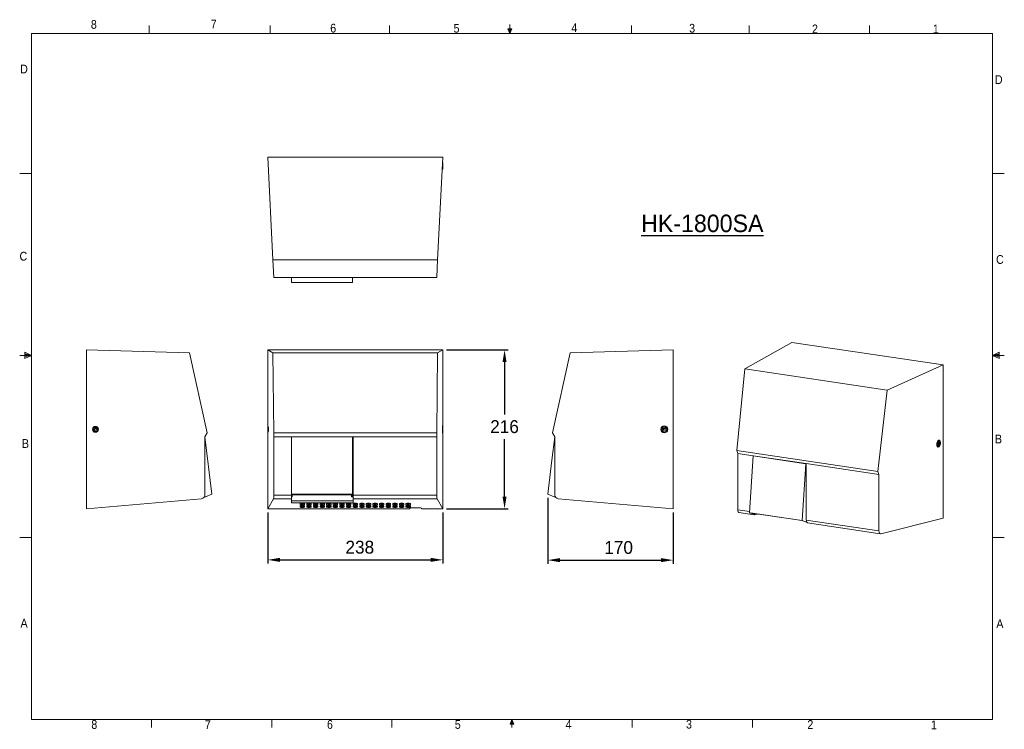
# Model space of a CAD drawing. Header units: millimetres. Extents: x 5 to 273, y 7 to 200.
import ezdxf

# ---------------------------------------------------------------- set-up
doc = ezdxf.new("R2010")
doc.units = ezdxf.units.MM
doc.header["$PDSIZE"] = -1
doc.layers.add('FORMAT', color=7, linetype='Continuous')
doc.styles.add('SLDTEXTSTYLE0', font='arial.ttf', dxfattribs={"width": 0.948})
doc.styles.add('SLDTEXTSTYLE1', font='GOTHIC.TTF', dxfattribs={"width": 0.913})
doc.styles.get("Standard").update_dxf_attribs({"font": 'GOTHIC.TTF'})
doc.dimstyles.new('ISO-25', dxfattribs={"dimtxt": 2.5, "dimasz": 2.5, "dimexe": 1.25, "dimexo": 0.625, "dimtad": 1, "dimtxsty": 'Standard', "dimcen": 2.5, "dimadec": 0, "dimazin": 0, "dimtfac": 1, "dimtmove": 0, "dimatfit": 3, "dimfxl": 0, "dimarcsym": 0})

# ---------------------------------------------------------------- blocks, each defined once
blk = doc.blocks.new('*D1')
at = {"layer": 'Defpoints', "color": 0}
for p in [(72.74, 67.36), (120.34, 67.36), (120.34, 53.44)]:
    blk.add_point(p, dxfattribs=at)
at = {"layer": 'FORMAT', "color": 0, "lineweight": -2}
for p, q in [((72.74, 66.36), (72.74, 52.44)), ((120.34, 66.36), (120.34, 52.44)), ((76.04, 53.44), (117.04, 53.44))]:
    blk.add_line(p, q, dxfattribs=at)
at = {"layer": 'FORMAT', "color": 0}
for points in [[(76.04, 53.99), (76.04, 52.89), (72.74, 53.44)], [(117.04, 53.99), (117.04, 52.89), (120.34, 53.44)]]:
    blk.add_solid(points, dxfattribs=at)
at = {"layer": 'FORMAT', "color": 0, "insert": (97.77, 58.64), "char_height": 3.5, "attachment_point": 2}
blk.add_mtext('238', dxfattribs=at)
blk = doc.blocks.new('*D2')
at = {"layer": 'Defpoints', "color": 0}
for p in [(120.34, 110.56), (120.34, 67.36), (137.16, 67.36)]:
    blk.add_point(p, dxfattribs=at)
at = {"layer": 'FORMAT', "color": 0, "lineweight": -2}
for p, q in [((121.34, 110.56), (138.16, 110.56)), ((137.16, 107.26), (137.16, 92.97)), ((137.16, 70.66), (137.16, 86.25)), ((121.34, 67.36), (138.16, 67.36))]:
    blk.add_line(p, q, dxfattribs=at)
at = {"layer": 'FORMAT', "color": 0}
for points in [[(136.61, 107.26), (137.71, 107.26), (137.16, 110.56)], [(136.61, 70.66), (137.71, 70.66), (137.16, 67.36)]]:
    blk.add_solid(points, dxfattribs=at)
at = {"layer": 'FORMAT', "color": 0, "insert": (137.16, 91.45), "char_height": 3.5, "attachment_point": 2}
blk.add_mtext('216', dxfattribs=at)
blk = doc.blocks.new('*D3')
at = {"layer": 'Defpoints', "color": 0}
for p in [(148.92, 71.33), (183.04, 67.36), (183.04, 53.36)]:
    blk.add_point(p, dxfattribs=at)
at = {"layer": 'FORMAT', "color": 0, "lineweight": -2}
for p, q in [((148.92, 70.33), (148.92, 52.36)), ((183.04, 66.36), (183.04, 52.36)), ((152.23, 53.36), (179.74, 53.36))]:
    blk.add_line(p, q, dxfattribs=at)
at = {"layer": 'FORMAT', "color": 0}
for points in [[(152.23, 53.91), (152.23, 52.81), (148.92, 53.36)], [(179.74, 53.91), (179.74, 52.81), (183.04, 53.36)]]:
    blk.add_solid(points, dxfattribs=at)
at = {"layer": 'FORMAT', "color": 0, "insert": (168.21, 58.56), "char_height": 3.5, "attachment_point": 2}
blk.add_mtext('170', dxfattribs=at)

msp = doc.modelspace()

# ---------------------------------------------------------------- linework, layer by layer
at = {"color": 7, "linetype": 'Continuous', "lineweight": 0}
for p, q in [((40.46, 196.68), (40.46, 198.83)), ((73.4, 196.68), (73.4, 198.83)), ((105.87, 196.68), (105.87, 198.83)), ((138.57, 196.68), (138.57, 199.15)), ((171.67, 196.68), (171.67, 198.83)), ((203.73, 196.68), (203.73, 198.83)), ((236.48, 196.68), (236.48, 198.83)), ((8.38, 196.68), (270, 196.68)), ((8.38, 196.68), (8.38, 9.96)), ((139.1, 197.91), (138.04, 197.91)), ((138.57, 196.68), (138.04, 197.91)), ((138.57, 196.68), (138.31, 197.91)), ((138.57, 196.68), (138.8, 197.91)), ((138.57, 196.68), (139.1, 197.91)), ((270, 9.96), (270, 196.68)), ((8.38, 158.55), (5.21, 158.55)), ((270, 158.55), (273.18, 158.55)), ((8.38, 109.02), (6.62, 109.92)), ((6.62, 109.92), (6.62, 108.21)), ((270, 109.02), (271.76, 109.92)), ((271.76, 109.92), (271.76, 108.21)), ((8.38, 109.02), (5.21, 109.02)), ((6.62, 109.54), (8.38, 109.02)), ((6.62, 109.33), (8.38, 109.02)), ((6.62, 108.21), (8.38, 109.02)), ((6.62, 108.78), (8.38, 109.02)), ((6.62, 108.78), (8.38, 109.02)), ((271.76, 109.54), (270, 109.02)), ((271.76, 109.33), (270, 109.02)), ((271.76, 108.78), (270, 109.02)), ((271.76, 108.78), (270, 109.02)), ((271.76, 108.21), (270, 109.02)), ((270, 109.02), (273.18, 109.02)), ((8.38, 59.49), (5.21, 59.49)), ((270, 59.49), (273.18, 59.49)), ((270, 9.96), (8.38, 9.96)), ((41.08, 9.96), (41.08, 7.8)), ((73.79, 9.96), (73.79, 7.8)), ((106.49, 9.96), (106.49, 7.8)), ((139.19, 9.96), (138.66, 8.72)), ((139.72, 8.72), (138.66, 8.72)), ((139.19, 9.96), (138.91, 8.72)), ((139.19, 9.96), (139.19, 7.8)), ((139.19, 9.96), (139.72, 8.72)), ((139.19, 9.96), (139.46, 8.72)), ((171.89, 9.96), (171.89, 7.8)), ((204.6, 9.96), (204.6, 7.8))]:
    msp.add_line(p, q, dxfattribs=at)
at = {"color": 7, "linetype": 'Continuous', "lineweight": 15}
for p, q in [((72.74, 163.04), (74.14, 135.04)), ((72.74, 163.04), (120.34, 163.04)), ((118.94, 135.04), (120.34, 163.04)), ((120.34, 161.48), (120.34, 159.8)), ((120.17, 159.7), (120.24, 159.7)), ((74.14, 135.04), (118.94, 135.04)), ((74.14, 135.04), (74.38, 130.24)), ((118.7, 130.24), (118.94, 135.04)), ((74.38, 130.24), (118.7, 130.24)), ((79.19, 128.92), (79.19, 130.24)), ((95.75, 128.92), (79.19, 128.92)), ((95.75, 128.92), (95.75, 130.24)), ((215.32, 112.63), (202.53, 105.4)), ((215.32, 112.63), (256.54, 106.47)), ((23.42, 110.56), (51.42, 109.76)), ((23.42, 110.56), (23.42, 67.36)), ((72.74, 110.56), (74.14, 109.76)), ((72.74, 110.56), (72.74, 67.36)), ((72.74, 110.56), (120.34, 110.56)), ((118.94, 109.76), (120.34, 110.56)), ((120.34, 110.56), (120.34, 89.8)), ((155.04, 109.76), (183.04, 110.56)), ((183.04, 110.56), (183.04, 67.36)), ((51.42, 109.76), (56.22, 87.96)), ((74.14, 109.76), (74.38, 87.96)), ((74.14, 109.76), (118.94, 109.76)), ((118.7, 87.96), (118.94, 109.76)), ((150.24, 87.96), (155.04, 109.76)), ((202.53, 105.4), (200.34, 83.24)), ((202.53, 105.4), (241.33, 99.61)), ((241.33, 99.61), (256.54, 106.47)), ((256.54, 106.47), (256.54, 64.75)), ((238.72, 77.5), (241.33, 99.61)), ((25.49, 89.43), (25.25, 88.9)), ((25.25, 88.9), (25.59, 88.43)), ((26.06, 89.49), (25.49, 89.43)), ((25.59, 88.43), (26.16, 88.49)), ((26.4, 89.02), (26.06, 89.49)), ((26.16, 88.49), (26.4, 89.02)), ((120.24, 89.9), (120.22, 89.9)), ((120.34, 89.8), (120.34, 88.12)), ((180.25, 89.39), (180.08, 88.84)), ((180.08, 88.84), (180.46, 88.41)), ((180.82, 89.51), (180.25, 89.39)), ((180.46, 88.41), (181.03, 88.53)), ((181.2, 89.08), (180.82, 89.51)), ((181.03, 88.53), (181.2, 89.08)), ((56.22, 87.96), (55.62, 86.96)), ((55.62, 86.96), (55.62, 71.08)), ((55.63, 86.91), (55.62, 86.91)), ((57.54, 71.33), (55.63, 86.91)), ((74.38, 87.96), (74.35, 86.96)), ((74.35, 86.96), (74.35, 71.08)), ((74.35, 86.96), (79.16, 86.96)), ((74.38, 87.96), (118.7, 87.96)), ((95.92, 86.96), (79.16, 86.96)), ((79.16, 71.08), (79.16, 86.96)), ((95.75, 86.91), (79.19, 86.91)), ((79.19, 71.33), (79.19, 86.91)), ((95.75, 71.33), (95.75, 86.91)), ((95.92, 86.96), (118.73, 86.96)), ((95.92, 71.08), (95.92, 86.96)), ((118.73, 86.96), (118.7, 87.96)), ((118.73, 71.08), (118.73, 86.96)), ((120.22, 88.02), (120.24, 88.02)), ((120.34, 88.12), (120.34, 67.36)), ((150.06, 80.59), (150.84, 86.91)), ((150.84, 86.96), (150.24, 87.96)), ((150.84, 71.08), (150.84, 86.96)), ((150.84, 86.91), (150.84, 86.91)), ((255.39, 86.01), (255.39, 86.01)), ((200.34, 83.24), (238.72, 77.5)), ((200.34, 83.24), (200.61, 82.41)), ((255.15, 85.4), (255.06, 84.83)), ((255.06, 84.86), (255.3, 84.82)), ((255.06, 84.83), (255.25, 84.5)), ((255.07, 84.81), (255.53, 84.74)), ((255.09, 84.16), (255.12, 84.15)), ((255.38, 85.32), (255.14, 85.36)), ((255.43, 85.64), (255.15, 85.4)), ((255.15, 85.39), (255.62, 85.31)), ((255.25, 84.5), (255.53, 84.74)), ((255.62, 85.31), (255.43, 85.64)), ((255.53, 84.74), (255.62, 85.31)), ((148.92, 71.33), (150.06, 80.59)), ((200.61, 82.41), (204.78, 81.79)), ((200.61, 82.41), (200.61, 67.07)), ((203.85, 66.26), (204.81, 81.74)), ((219.29, 79.62), (204.78, 81.79)), ((204.78, 81.29), (204.78, 81.79)), ((204.81, 81.74), (204.94, 81.77)), ((219.15, 79.59), (204.81, 81.74)), ((204.9, 81.76), (204.9, 81.77)), ((218.19, 64.11), (219.15, 79.59)), ((219.15, 79.59), (219.28, 79.62)), ((219.29, 79.62), (239.05, 76.67)), ((219.29, 64.28), (219.29, 79.62)), ((239.05, 76.67), (238.72, 77.5)), ((239.05, 61.33), (239.05, 76.67)), ((54.71, 70.08), (23.42, 67.36)), ((55.79, 70.62), (57.54, 71.33)), ((74.3, 70.08), (72.74, 67.36)), ((79.16, 70.08), (74.3, 70.08)), ((74.35, 71.08), (79.16, 71.08)), ((79.19, 71.88), (79.16, 71.88)), ((79.19, 71.16), (79.16, 71.16)), ((79.16, 71.08), (79.16, 70.08)), ((79.16, 68.96), (79.16, 70.08)), ((95.75, 71.33), (79.19, 71.33)), ((79.19, 70.62), (79.19, 71.33)), ((79.39, 70.62), (79.19, 70.62)), ((79.19, 70.55), (79.19, 70.62)), ((79.19, 70.55), (79.39, 70.55)), ((95.55, 71.25), (79.39, 71.25)), ((79.39, 70.62), (79.39, 71.25)), ((95.55, 71.16), (79.39, 71.16)), ((79.39, 70.55), (79.39, 70.62)), ((89.16, 71.25), (89.21, 71.16)), ((90.89, 71.16), (90.95, 71.25)), ((91.52, 71.25), (91.47, 71.16)), ((95.55, 70.62), (95.55, 71.25)), ((95.75, 70.62), (95.55, 70.62)), ((95.55, 70.55), (95.55, 70.62)), ((95.55, 70.55), (95.75, 70.55)), ((95.92, 71.88), (95.75, 71.88)), ((95.75, 70.62), (95.75, 71.33)), ((95.92, 71.16), (95.75, 71.16)), ((95.75, 70.55), (95.75, 70.62)), ((95.92, 71.08), (118.73, 71.08)), ((95.92, 71.08), (95.92, 70.08)), ((118.78, 70.08), (95.92, 70.08)), ((95.92, 68.96), (95.92, 70.08)), ((120.34, 67.36), (118.78, 70.08)), ((150.67, 70.62), (148.92, 71.33)), ((183.04, 67.36), (151.75, 70.08)), ((72.74, 67.36), (111.34, 67.36)), ((79.16, 69.52), (95.92, 69.52)), ((95.92, 68.96), (79.16, 68.96)), ((81.54, 68.82), (81.54, 68.4)), ((81.54, 68.17), (81.54, 67.76)), ((81.94, 67.96), (81.73, 67.96)), ((82.34, 68.16), (81.94, 68.16)), ((81.94, 68.16), (81.94, 67.96)), ((82.34, 67.96), (82.34, 68.16)), ((82.56, 67.96), (82.34, 67.96)), ((82.74, 68.4), (82.74, 68.82)), ((82.74, 67.76), (82.74, 68.17)), ((83.34, 68.82), (83.34, 68.4)), ((83.34, 68.17), (83.34, 67.76)), ((84.36, 67.96), (83.53, 67.96)), ((84.54, 68.4), (84.54, 68.82)), ((84.54, 67.76), (84.54, 68.17)), ((85.14, 68.82), (85.14, 68.4)), ((85.14, 68.17), (85.14, 67.76)), ((86.16, 67.96), (85.33, 67.96)), ((86.34, 68.4), (86.34, 68.82)), ((86.34, 67.76), (86.34, 68.17)), ((86.94, 68.82), (86.94, 68.4)), ((86.94, 68.17), (86.94, 67.76)), ((87.96, 67.96), (87.13, 67.96)), ((88.14, 68.4), (88.14, 68.82)), ((88.14, 67.76), (88.14, 68.17)), ((88.74, 68.82), (88.74, 68.4)), ((88.74, 68.17), (88.74, 67.76)), ((89.76, 67.96), (88.93, 67.96)), ((89.94, 68.4), (89.94, 68.82)), ((89.94, 67.76), (89.94, 68.17)), ((90.54, 68.82), (90.54, 68.4)), ((90.54, 68.17), (90.54, 67.76)), ((91.56, 67.96), (90.73, 67.96)), ((91.74, 68.4), (91.74, 68.82)), ((91.74, 67.76), (91.74, 68.17)), ((92.34, 68.82), (92.34, 68.4)), ((92.34, 68.17), (92.34, 67.76)), ((93.36, 67.96), (92.53, 67.96)), ((93.54, 68.4), (93.54, 68.82)), ((93.54, 67.76), (93.54, 68.17)), ((94.14, 68.82), (94.14, 68.4)), ((94.14, 68.17), (94.14, 67.76)), ((95.16, 67.96), (94.33, 67.96)), ((95.34, 68.4), (95.34, 68.82)), ((95.34, 67.76), (95.34, 68.17)), ((95.94, 68.82), (95.94, 68.4)), ((95.94, 68.17), (95.94, 67.76)), ((96.96, 67.96), (96.13, 67.96)), ((97.14, 68.4), (97.14, 68.82)), ((97.14, 67.76), (97.14, 68.17)), ((97.74, 68.82), (97.74, 68.4)), ((97.74, 68.17), (97.74, 67.76)), ((98.76, 67.96), (97.93, 67.96)), ((98.94, 68.4), (98.94, 68.82)), ((98.94, 67.76), (98.94, 68.17)), ((99.54, 68.82), (99.54, 68.4)), ((99.54, 68.17), (99.54, 67.76)), ((100.56, 67.96), (99.73, 67.96)), ((100.74, 68.4), (100.74, 68.82)), ((100.74, 67.76), (100.74, 68.17)), ((101.34, 68.82), (101.34, 68.4)), ((101.34, 68.17), (101.34, 67.76)), ((102.36, 67.96), (101.53, 67.96)), ((102.54, 68.4), (102.54, 68.82)), ((102.54, 67.76), (102.54, 68.17)), ((103.14, 68.82), (103.14, 68.4)), ((103.14, 68.17), (103.14, 67.76)), ((104.16, 67.96), (103.33, 67.96)), ((104.34, 68.4), (104.34, 68.82)), ((104.34, 67.76), (104.34, 68.17)), ((104.94, 68.82), (104.94, 68.4)), ((104.94, 68.17), (104.94, 67.76)), ((105.96, 67.96), (105.13, 67.96)), ((106.14, 68.4), (106.14, 68.82)), ((106.14, 67.76), (106.14, 68.17)), ((106.74, 68.82), (106.74, 68.4)), ((106.74, 68.17), (106.74, 67.76)), ((107.76, 67.96), (106.93, 67.96)), ((107.94, 68.4), (107.94, 68.82)), ((107.94, 67.76), (107.94, 68.17)), ((108.54, 68.82), (108.54, 68.4)), ((108.54, 68.17), (108.54, 67.76)), ((109.56, 67.96), (108.73, 67.96)), ((109.74, 68.4), (109.74, 68.82)), ((109.74, 67.76), (109.74, 68.17)), ((110.34, 68.82), (110.34, 68.4)), ((110.34, 68.17), (110.34, 67.76)), ((111.34, 67.96), (110.53, 67.96)), ((111.54, 68.16), (111.34, 68.16)), ((111.34, 68.16), (111.34, 67.96)), ((111.34, 67.5), (111.34, 67.36)), ((111.54, 68.4), (111.54, 68.82)), ((111.54, 67.76), (111.54, 68.17)), ((114.54, 67.36), (114.54, 67.5)), ((114.54, 67.36), (120.34, 67.36)), ((200.93, 66.31), (205.13, 65.68)), ((218.19, 64.11), (203.85, 66.26)), ((204.72, 65.97), (203.85, 66.26)), ((204.9, 65.94), (204.12, 66.2)), ((218.11, 64.11), (204.12, 66.2)), ((204.9, 65.94), (204.72, 65.97)), ((204.76, 65.96), (204.72, 65.97)), ((204.76, 65.96), (204.94, 65.93)), ((206.03, 65.91), (205.23, 65.69)), ((205.49, 65.99), (205.25, 65.93)), ((256.54, 64.75), (239.54, 60.56)), ((218.89, 63.85), (218.11, 64.11)), ((219.07, 63.82), (218.19, 64.11)), ((219.07, 63.82), (218.89, 63.85)), ((218.93, 63.84), (218.89, 63.85)), ((218.93, 63.84), (219.1, 63.81)), ((219.29, 64.28), (239.05, 61.33)), ((219.64, 63.51), (239.43, 60.56))]:
    msp.add_line(p, q, dxfattribs=at)
at = {"color": 8, "linetype": 'Continuous', "lineweight": 15}
for p, q in [((120.24, 159.7), (120.24, 161.04)), ((120.24, 88.02), (120.24, 89.9)), ((200.61, 67.07), (203.87, 66.58)), ((205.25, 65.93), (205.09, 65.95))]:
    msp.add_line(p, q, dxfattribs=at)
at = {"color": 8, "linetype": 'Continuous', "lineweight": 15, "flags": 128}
msp.add_lwpolyline([(255.11, 84.15), (255.03, 84.19), (254.92, 84.29), (254.84, 84.47), (254.79, 84.69), (254.79, 84.94), (254.81, 85.21), (254.88, 85.46), (254.97, 85.69), (255.09, 85.86), (255.22, 85.98), (255.36, 86.02), (255.4, 86.01)], dxfattribs=at)
at = {"color": 7, "linetype": 'Continuous', "lineweight": 15, "flags": 128}
for points in [[(255.75, 85.43), (255.71, 85.63), (255.63, 85.79), (255.53, 85.88), (255.41, 85.9), (255.28, 85.85), (255.16, 85.73), (255.06, 85.55), (254.98, 85.32), (254.93, 85.08), (254.92, 84.83), (254.95, 84.61), (255.01, 84.43), (255.1, 84.3), (255.21, 84.24), (255.34, 84.26), (255.46, 84.35), (255.57, 84.5), (255.67, 84.7), (255.73, 84.94), (255.76, 85.19), (255.75, 85.43)], [(255.22, 84.96), (255.24, 84.89), (255.27, 84.83), (255.32, 84.82), (255.37, 84.84), (255.41, 84.9), (255.45, 84.99), (255.47, 85.08), (255.47, 85.18), (255.45, 85.26), (255.41, 85.31), (255.36, 85.32), (255.31, 85.3), (255.27, 85.24), (255.23, 85.16), (255.22, 85.06), (255.22, 84.96)], [(95.75, 78.75), (95.78, 78.76), (95.92, 78.85)], [(95.92, 77.9), (95.78, 77.99), (95.75, 78)], [(95.92, 77.8), (95.78, 77.88), (95.75, 77.9)], [(89.74, 71.25), (89.75, 71.23), (89.79, 71.16)], [(114.54, 67.5), (114.51, 67.52), (114.43, 67.55), (114.3, 67.57), (114.12, 67.59), (113.91, 67.61), (113.65, 67.62), (113.38, 67.63), (113.09, 67.64), (112.79, 67.64), (112.5, 67.63), (112.23, 67.62), (111.98, 67.61), (111.76, 67.59), (111.58, 67.57), (111.45, 67.55), (111.37, 67.52), (111.34, 67.5)], [(219.29, 64.28), (219.3, 64.1), (219.33, 63.94), (219.37, 63.8), (219.42, 63.68), (219.49, 63.59), (219.57, 63.54), (219.64, 63.51)]]:
    msp.add_lwpolyline(points, dxfattribs=at)
at = {"color": 7, "linetype": 'Continuous', "lineweight": 15}
for centre, radius in [((25.82, 88.96), 0.8), ((25.82, 88.96), 0.254), ((180.64, 88.96), 0.94), ((180.64, 88.96), 0.84), ((180.64, 88.96), 0.254)]:
    msp.add_circle(centre, radius, dxfattribs=at)
for centre, radius, start, end in [((120.24, 161.48), 0.1, 0, 74.4085), ((120.24, 159.8), 0.1, 270, 0), ((120.24, 89.8), 0.1, 0, 90), ((120.24, 88.12), 0.1, 270, 0), ((54.62, 71.08), 1, 274.9697, 0), ((55.41, 71.55), 1, 273.4081, 292), ((151.05, 71.55), 1, 248, 266.5919), ((151.84, 71.08), 1, 180, 265.0303), ((82.14, 66.32), 2.56, 76.4652, 103.5348), ((82.14, 71.13), 2.56, 256.4652, 283.5348), ((82.14, 70.89), 2.56, 256.4652, 283.5348), ((82.14, 65.68), 2.56, 76.4652, 103.5348), ((82.14, 70.49), 2.56, 256.4652, 283.5348), ((82.14, 70.25), 2.56, 256.4652, 283.5348), ((83.94, 66.32), 2.56, 76.4652, 103.5348), ((83.94, 71.13), 2.56, 256.4652, 283.5348), ((83.94, 70.89), 2.56, 256.4652, 283.5348), ((83.94, 65.68), 2.56, 76.4652, 103.5348), ((83.94, 70.49), 2.56, 256.4652, 283.5348), ((83.94, 70.25), 2.56, 256.4652, 283.5348), ((85.74, 66.32), 2.56, 76.4652, 103.5348), ((85.74, 71.13), 2.56, 256.4652, 283.5348), ((85.74, 70.89), 2.56, 256.4652, 283.5348), ((85.74, 65.68), 2.56, 76.4652, 103.5348), ((85.74, 70.49), 2.56, 256.4652, 283.5348), ((85.74, 70.25), 2.56, 256.4652, 283.5348), ((87.54, 66.32), 2.56, 76.4652, 103.5348), ((87.54, 71.13), 2.56, 256.4652, 283.5348), ((87.54, 70.89), 2.56, 256.4652, 283.5348), ((87.54, 65.68), 2.56, 76.4652, 103.5348), ((87.54, 70.49), 2.56, 256.4652, 283.5348), ((87.54, 70.25), 2.56, 256.4652, 283.5348), ((89.34, 66.32), 2.56, 76.4652, 103.5348), ((89.34, 71.13), 2.56, 256.4652, 283.5348), ((89.34, 70.89), 2.56, 256.4652, 283.5348), ((89.34, 65.68), 2.56, 76.4652, 103.5348), ((89.34, 70.49), 2.56, 256.4652, 283.5348), ((89.34, 70.25), 2.56, 256.4652, 283.5348), ((91.14, 66.32), 2.56, 76.4651, 103.5349), ((91.14, 71.13), 2.56, 256.4651, 283.5349), ((91.14, 70.89), 2.56, 256.4651, 283.5349), ((91.14, 65.68), 2.56, 76.4651, 103.5349), ((91.14, 70.49), 2.56, 256.4651, 283.5349), ((91.14, 70.25), 2.56, 256.4651, 283.5349), ((92.94, 66.32), 2.56, 76.4652, 103.5348), ((92.94, 71.13), 2.56, 256.4652, 283.5348), ((92.94, 70.89), 2.56, 256.4652, 283.5348), ((92.94, 65.68), 2.56, 76.4652, 103.5348), ((92.94, 70.49), 2.56, 256.4652, 283.5348), ((92.94, 70.25), 2.56, 256.4652, 283.5349), ((94.74, 66.32), 2.56, 76.4652, 103.5348), ((94.74, 71.13), 2.56, 256.4652, 283.5348), ((94.74, 70.89), 2.56, 256.4652, 283.5348), ((94.74, 65.68), 2.56, 76.4652, 103.5348), ((94.74, 70.49), 2.56, 256.4652, 283.5348), ((94.74, 70.25), 2.56, 256.4652, 283.5349), ((96.54, 66.32), 2.56, 76.4652, 103.5348), ((96.54, 71.13), 2.56, 256.4652, 283.5348), ((96.54, 70.89), 2.56, 256.4652, 283.5348), ((96.54, 65.68), 2.56, 76.4652, 103.5348), ((96.54, 70.49), 2.56, 256.4651, 283.5349), ((96.54, 70.25), 2.56, 256.4651, 283.5349), ((98.34, 66.32), 2.56, 76.4652, 103.5348), ((98.34, 71.13), 2.56, 256.4652, 283.5348), ((98.34, 70.89), 2.56, 256.4652, 283.5348), ((98.34, 65.68), 2.56, 76.4652, 103.5348), ((98.34, 70.49), 2.56, 256.4651, 283.5349), ((98.34, 70.25), 2.56, 256.4651, 283.5349), ((100.14, 66.32), 2.56, 76.4652, 103.5348), ((100.14, 71.13), 2.56, 256.4652, 283.5348), ((100.14, 70.89), 2.56, 256.4652, 283.5348), ((100.14, 65.68), 2.56, 76.4652, 103.5348), ((100.14, 70.49), 2.56, 256.4651, 283.5349), ((100.14, 70.25), 2.56, 256.4651, 283.5349), ((101.94, 66.32), 2.56, 76.4651, 103.5349), ((101.94, 71.13), 2.56, 256.4651, 283.5349), ((101.94, 70.89), 2.56, 256.4651, 283.5349), ((101.94, 65.68), 2.56, 76.4651, 103.5349), ((101.94, 70.49), 2.56, 256.4651, 283.5349), ((101.94, 70.25), 2.56, 256.4651, 283.5349), ((103.74, 66.32), 2.56, 76.4652, 103.5348), ((103.74, 71.13), 2.56, 256.4652, 283.5348), ((103.74, 70.89), 2.56, 256.4652, 283.5348), ((103.74, 65.68), 2.56, 76.4652, 103.5348), ((103.74, 70.49), 2.56, 256.4652, 283.5348), ((103.74, 70.25), 2.56, 256.4652, 283.5348), ((105.54, 66.32), 2.56, 76.4652, 103.5348), ((105.54, 71.13), 2.56, 256.4652, 283.5348), ((105.54, 70.89), 2.56, 256.4652, 283.5348), ((105.54, 65.68), 2.56, 76.4652, 103.5348), ((105.54, 70.49), 2.56, 256.4652, 283.5348), ((105.54, 70.25), 2.56, 256.4652, 283.5348), ((107.34, 66.32), 2.56, 76.4652, 103.5348), ((107.34, 71.13), 2.56, 256.4652, 283.5348), ((107.34, 70.89), 2.56, 256.4652, 283.5348), ((107.34, 65.68), 2.56, 76.4652, 103.5348), ((107.34, 70.49), 2.56, 256.4652, 283.5348), ((107.34, 70.25), 2.56, 256.4652, 283.5348), ((109.14, 66.32), 2.56, 76.4652, 103.5348), ((109.14, 71.13), 2.56, 256.4652, 283.5348), ((109.14, 70.89), 2.56, 256.4652, 283.5348), ((109.14, 65.68), 2.56, 76.4652, 103.5348), ((109.14, 70.49), 2.56, 256.4652, 283.5348), ((109.14, 70.25), 2.56, 256.4652, 283.5348), ((110.94, 66.32), 2.56, 76.4652, 103.5348), ((110.94, 71.13), 2.56, 256.4652, 283.5348), ((110.94, 70.89), 2.56, 256.4652, 283.5348), ((110.94, 65.68), 2.56, 76.4652, 103.5348), ((110.94, 70.49), 2.56, 256.4652, 283.5348), ((110.94, 70.25), 2.56, 256.4652, 283.5348), ((205.18, 66.01), 0.327, 192.6276, 278.8404), ((204.97, 66.25), 0.321, 257.1957, 317.5477), ((205.19, 66.1), 0.187, 234.0489, 286.1622), ((219.14, 64.11), 0.293, 254.9308, 312.6545)]:
    msp.add_arc(centre, radius, start, end, dxfattribs=at)
msp.add_ellipse((72.86, 88.96), major_axis=(0, 0.8), ratio=0.049958, dxfattribs=at)
for centre, major_axis, ratio, start_param, end_param in [((74.3, 71.08), (0, 1), 0.049958, 3.228331, 4.712389), ((118.78, 71.08), (0, 1), 0.049958, 1.570796, 3.054854), ((201.07, 67.3), (0.132, 0.991), 0.441081, 1.863774, 3.134512), ((239.59, 61.54), (0.165, 0.986), 0.524632, 1.880216, 3.364274)]:
    msp.add_ellipse(centre, major_axis=major_axis, ratio=ratio, start_param=start_param, end_param=end_param, dxfattribs=at)
for points, knots in [([(255.72, 85.66), (255.71, 85.69), (255.68, 85.79), (255.6, 85.9), (255.5, 85.99), (255.43, 86), (255.4, 86.01)], [0, 0, 0, 0, 0.173023, 0.526376, 0.822551, 1, 1, 1, 1]), ([(255.11, 84.16), (255.12, 84.16), (255.16, 84.14), (255.26, 84.16), (255.39, 84.23), (255.51, 84.35), (255.61, 84.52), (255.7, 84.73), (255.73, 84.89), (255.75, 84.96)], [0, 0, 0, 0, 0.0078636, 0.1634781, 0.3169411, 0.4824153, 0.6587423, 0.835555, 1, 1, 1, 1]), ([(255.76, 85.45), (255.76, 85.49), (255.75, 85.56), (255.73, 85.63), (255.72, 85.66)], [0, 0, 0, 0, 0.50881, 1, 1, 1, 1]), ([(255.75, 84.96), (255.75, 84.97), (255.77, 85.05), (255.78, 85.21), (255.77, 85.36), (255.77, 85.42)], [0, 0, 0, 0, 0.032069, 0.540685, 1, 1, 1, 1])]:
    msp.add_open_spline(points, degree=3, knots=knots, dxfattribs=at)

# ---------------------------------------------------------------- texts
at = {"color": 7, "linetype": 'Continuous', "lineweight": 0, "char_height": 2.38, "attachment_point": 1, "style": 'SLDTEXTSTYLE1'}
for s, insert in [('8', (24.58, 200.33)), ('7', (57.2, 200.43)), ('6', (89.72, 199.32)), ('5', (123.28, 199.28)), ('4', (155.34, 199.42)), ('3', (187.4, 199.29)), ('2', (220.83, 199.12)), ('1', (253.73, 199.12)), ('D', (5.32, 188.2)), ('D', (270.61, 185.31)), ('C', (5.16, 137.26)), ('C', (270.93, 136.37)), ('B', (5.82, 86.29)), ('B', (270.62, 87.52)), ('A', (5.43, 37.4)), ('A', (271, 37.25)), ('8', (24.7, 9.83)), ('7', (55.59, 9.77)), ('6', (88.84, 9.84)), ('5', (123.62, 9.84)), ('4', (153.77, 9.84)), ('3', (186.55, 9.9)), ('2', (219.58, 9.82)), ('1', (253.19, 9.71))]:
    msp.add_mtext(s, dxfattribs=dict(at, insert=insert))
at = {"layer": 'FORMAT', "insert": (174.33, 147.39), "char_height": 4.7625, "attachment_point": 1, "style": 'SLDTEXTSTYLE0'}
msp.add_mtext('{\\LHK-1800SA}', dxfattribs=at)

# ---------------------------------------------------------------- dimensions: what is measured, and where the dimension line sits
at = {"layer": 'FORMAT'}
dim = msp.add_linear_dim(base=(137.16, 67.36), p1=(120.34, 110.56), p2=(120.34, 67.36), angle=90, dimstyle='ISO-25', override={"dimtxt": 3.5, "dimasz": 3.302, "dimexe": 1, "dimexo": 1, "dimgap": 1.524, "dimtih": 1, "dimtoh": 1, "dimdec": 0, "dimlfac": 5, "dimzin": 0, "dimadec": 2, "dimtdec": 0, "dimtzin": 0}, dxfattribs=at)
dim.commit()
dim.dimension.update_dxf_attribs({"geometry": '*D2', "text_midpoint": (137.16, 89.61), "dimtype": 160})
dim = msp.add_linear_dim(base=(183.04, 53.36), p1=(148.92, 71.33), p2=(183.04, 67.36), angle=0, text='170', dimstyle='ISO-25', override={"dimtxt": 3.5, "dimasz": 3.302, "dimexe": 1, "dimexo": 1, "dimgap": 1.524, "dimtih": 1, "dimtoh": 1, "dimdec": 0, "dimlfac": 5, "dimzin": 0, "dimadec": 2, "dimtdec": 0, "dimtzin": 0}, dxfattribs=at)
dim.commit()
dim.dimension.update_dxf_attribs({"geometry": '*D3', "text_midpoint": (168.21, 53.36), "dimtype": 160})
dim = msp.add_linear_dim(base=(120.34, 53.44), p1=(72.74, 67.36), p2=(120.34, 67.36), dimstyle='ISO-25', override={"dimtxt": 3.5, "dimasz": 3.302, "dimexe": 1, "dimexo": 1, "dimgap": 1.524, "dimtih": 1, "dimtoh": 1, "dimdec": 0, "dimlfac": 5, "dimzin": 0, "dimadec": 2, "dimtdec": 0, "dimtzin": 0}, dxfattribs=at)
dim.commit()
dim.dimension.update_dxf_attribs({"geometry": '*D1', "text_midpoint": (97.77, 53.44), "dimtype": 160})

doc.saveas('drawing.dxf')
